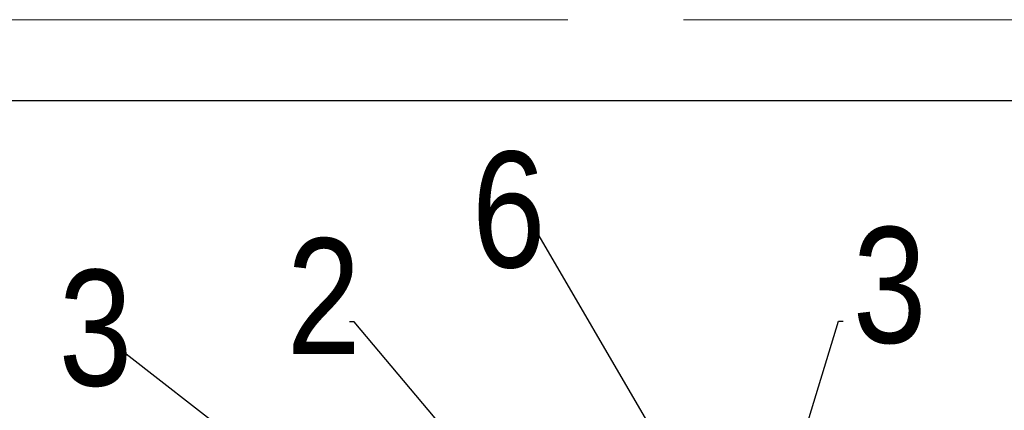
# Model space of a CAD drawing. Extents: x 33706 to 249013, y -74890 to 17912.
# Tile 93 of 256: x 123420 to 124271, y -41548 to -41211. Entities that reach past the tile are written whole.
import ezdxf

# ---------------------------------------------------------------- set-up
doc = ezdxf.new("R2010")
doc.units = 0
doc.header["$MEASUREMENT"] = 0
doc.linetypes.add('Przekrojowa', pattern=[600, 500, -100])
doc.layers.add('WYMIARY-I-OPISY', color=3, linetype='Continuous', lineweight=9)
doc.styles.get("Standard").update_dxf_attribs({"font": 'ARIALN.TTF'})
doc.dimstyles.new('zewn', dxfattribs={"dimtxt": 10, "dimasz": 7, "dimexe": 1.25, "dimexo": 10, "dimgap": 3, "dimtad": 1, "dimdec": 0, "dimtxsty": 'Standard', "dimblk": 'ARCHTICK', "dimcen": 10, "dimadec": 0, "dimazin": 0, "dimtfac": 1, "dimtdec": 0, "dimtmove": 0, "dimatfit": 3, "dimfxl": 1, "dimarcsym": 0})

# ---------------------------------------------------------------- blocks, each defined once
blk = doc.blocks.new('_ArchTick')
at = {"color": 0, "linetype": 'ByBlock', "const_width": 0.15}
blk.add_lwpolyline([(-0.5, -0.5), (0.5, 0.5)], dxfattribs=at)

msp = doc.modelspace()

# ---------------------------------------------------------------- linework, layer by layer
at = {"color": 62, "linetype": 'Przekrojowa', "lineweight": 18}
msp.add_line((125093.53, -41210.73), (122993.53, -41210.73), dxfattribs=at)
at = {"linetype": 'Continuous'}
msp.add_line((125023.53, -41280.73), (123193.53, -41280.73), dxfattribs=at)

# ---------------------------------------------------------------- texts
at = {"layer": 'WYMIARY-I-OPISY', "char_height": 100}
for s, insert, attachment_point in [('6', (123874.32, -41375.38), 6), ('3', (124139.75, -41440.57), 4), ('2', (123714.38, -41449.6), 6), ('3', (123517.24, -41477.52), 6)]:
    msp.add_mtext(s, dxfattribs=dict(at, insert=insert, attachment_point=attachment_point))

# ---------------------------------------------------------------- leaders
at = {"layer": 'WYMIARY-I-OPISY', "annotation_type": 0, "has_hookline": 1}
for points, hookline_direction, text_width in [([(123961.86, -41557.04), (123868.8, -41397.51), (123864.8, -41397.51)], 1, 54.16), ([(123938.06, -41743.18), (123708.86, -41471.73), (123704.86, -41471.73)], 1, 54.43), ([(124043.69, -41747.03), (124127.41, -41471.01), (124131.41, -41471.01)], 0, 53.68), ([(123827.21, -41744.41), (123511.72, -41499.65), (123507.72, -41499.65)], 1, 53.68)]:
    msp.add_leader(points, dimstyle='zewn', override={"dimasz": 4, "dimtad": 0, "dimldrblk": 'DotSmall'}, dxfattribs=dict(at, hookline_direction=hookline_direction, text_width=text_width))

doc.saveas('drawing.dxf')
